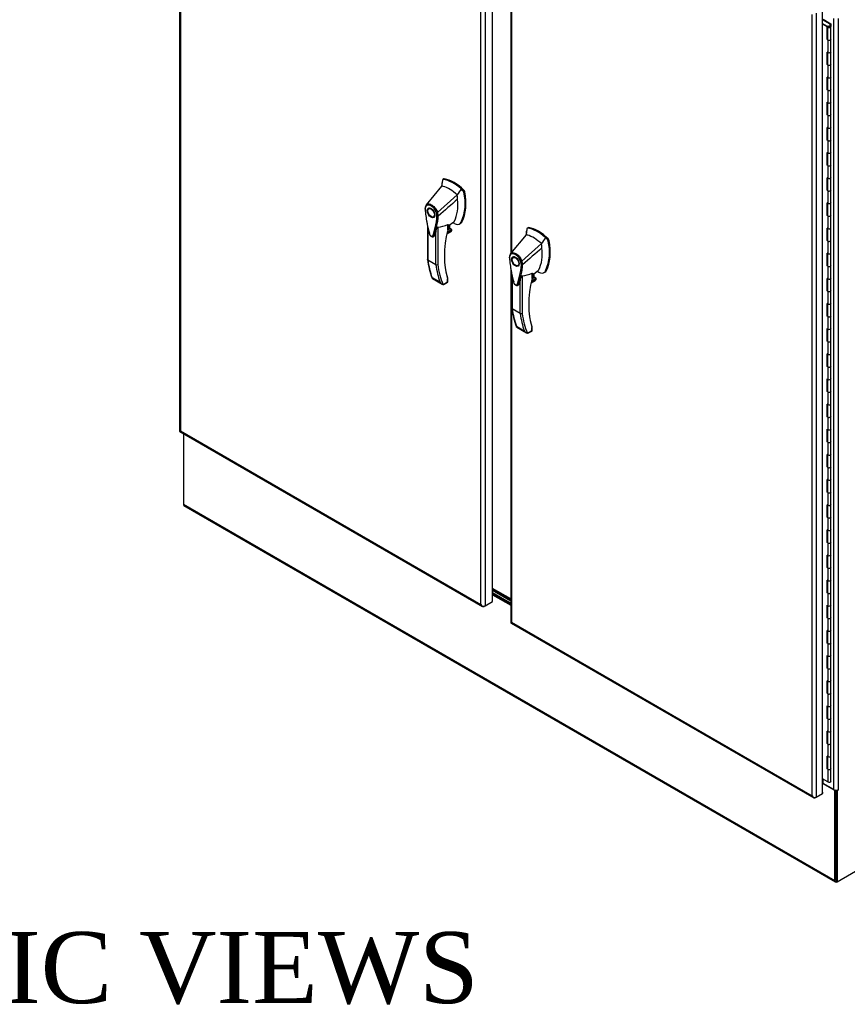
# Model space of a CAD drawing. Header units: inches. Extents: x 1 to 359, y -2 to 239.
# Tile 63 of 65: x 306 to 341, y 167 to 209. Entities that reach past the tile are written whole.
import ezdxf
from ezdxf.enums import TextEntityAlignment as Align

# ---------------------------------------------------------------- set-up
doc = ezdxf.new("R2010")
doc.units = ezdxf.units.IN
doc.header["$MEASUREMENT"] = 0
for name, color, linetype in [('COM54746-60', 7, 'Continuous'), ('COM70098', 7, 'Continuous'), ('COM70739-9', 7, 'Continuous'), ('COM71195-7', 7, 'Continuous'), ('COM71196-7', 7, 'Continuous'), ('COM71299-9', 7, 'Continuous'), ('COM71300-10', 7, 'Continuous'), ('COM71301-10', 7, 'Continuous'), ('Default', 7, 'Continuous'), ('GSK87756', 7, 'Continuous'), ('HAN13068', 7, 'Continuous')]:
    doc.layers.add(name, color=color, linetype=linetype)
doc.styles.add('SEACAD_Times_New_Roman', font='times.ttf')

# ---------------------------------------------------------------- blocks, each defined once
blk = doc.blocks.new('SE6')
at = {"layer": 'COM54746-60', "color": 7, "linetype": 'Continuous'}
for p, q in [((340.432, 208.566), (340.119, 208.747)), ((340.142, 208.767), (340.472, 208.576)), ((340.119, 208.593), (340.314, 208.48)), ((340.312, 208.448), (340.119, 208.56)), ((340.312, 207.918), (340.312, 208.448)), ((340.314, 208.48), (340.314, 207.949)), ((340.32, 208.462), (340.32, 207.931)), ((340.343, 208.493), (340.371, 208.476)), ((340.364, 208.462), (340.364, 208.453)), ((340.371, 208.476), (340.371, 208.473)), ((340.429, 208.453), (340.429, 208.462)), ((340.432, 208.463), (340.432, 208.566)), ((340.432, 208.463), (340.432, 208.46)), ((340.472, 208.576), (340.472, 208.464)), ((340.472, 207.931), (340.472, 208.462)), ((340.312, 207.918), (340.343, 207.9)), ((340.32, 207.946), (340.314, 207.949)), ((340.343, 207.9), (340.343, 207.369)), ((340.472, 207.4), (340.472, 207.931)), ((340.343, 207.369), (340.312, 207.386)), ((340.312, 206.856), (340.312, 207.386)), ((340.314, 207.385), (340.314, 206.888)), ((340.32, 207.381), (340.32, 206.869)), ((340.472, 206.869), (340.472, 207.4)), ((340.343, 206.838), (340.312, 206.856)), ((340.314, 206.888), (340.32, 206.884)), ((340.343, 206.838), (340.343, 206.307)), ((340.472, 206.338), (340.472, 206.869)), ((340.343, 206.307), (340.312, 206.325)), ((340.312, 205.795), (340.312, 206.325)), ((340.314, 206.323), (340.314, 205.826)), ((340.32, 206.32), (340.32, 205.808)), ((340.472, 205.808), (340.472, 206.339)), ((340.343, 205.777), (340.312, 205.795)), ((340.314, 205.826), (340.32, 205.823)), ((340.343, 205.777), (340.343, 205.246)), ((340.472, 205.277), (340.472, 205.808)), ((340.343, 205.246), (340.312, 205.264)), ((340.312, 204.733), (340.312, 205.264)), ((340.314, 205.262), (340.314, 204.765)), ((340.32, 205.259), (340.32, 204.747)), ((340.472, 204.747), (340.472, 205.277)), ((340.343, 204.715), (340.312, 204.733)), ((340.314, 204.765), (340.32, 204.761)), ((340.343, 204.715), (340.343, 204.184)), ((340.472, 204.215), (340.472, 204.747)), ((340.343, 204.184), (340.312, 204.202)), ((340.312, 203.672), (340.312, 204.202)), ((340.314, 204.2), (340.314, 203.703)), ((340.32, 204.197), (340.32, 203.685)), ((340.472, 203.685), (340.472, 204.216)), ((340.343, 203.654), (340.312, 203.672)), ((340.314, 203.703), (340.32, 203.7)), ((340.343, 203.654), (340.343, 203.123)), ((340.472, 203.154), (340.472, 203.685)), ((340.343, 203.123), (340.312, 203.141)), ((340.312, 202.61), (340.312, 203.141)), ((340.314, 203.139), (340.314, 202.642)), ((340.32, 203.136), (340.32, 202.624)), ((340.472, 202.624), (340.472, 203.154)), ((340.343, 202.593), (340.312, 202.61)), ((340.314, 202.642), (340.32, 202.638)), ((340.343, 202.593), (340.343, 202.061)), ((340.472, 202.092), (340.472, 202.624)), ((340.343, 202.061), (340.312, 202.079)), ((340.312, 201.549), (340.312, 202.079)), ((340.314, 202.078), (340.314, 201.58)), ((340.32, 202.074), (340.32, 201.562)), ((340.472, 201.562), (340.472, 202.093)), ((340.343, 201.531), (340.312, 201.549)), ((340.314, 201.58), (340.32, 201.577)), ((340.472, 201.031), (340.472, 201.562)), ((340.343, 201.531), (340.343, 201)), ((340.343, 201), (340.312, 201.018)), ((340.312, 200.488), (340.312, 201.018)), ((340.314, 201.016), (340.314, 200.519)), ((340.32, 201.013), (340.32, 200.501)), ((340.472, 200.501), (340.472, 201.031)), ((340.343, 200.47), (340.312, 200.488)), ((340.314, 200.519), (340.32, 200.515)), ((340.343, 200.47), (340.343, 199.938)), ((340.472, 199.969), (340.472, 200.501)), ((340.343, 199.938), (340.312, 199.956)), ((340.312, 199.426), (340.312, 199.956)), ((340.314, 199.955), (340.314, 199.457)), ((340.32, 199.951), (340.32, 199.439)), ((340.472, 199.439), (340.472, 199.97)), ((340.343, 199.408), (340.312, 199.426)), ((340.314, 199.457), (340.32, 199.454)), ((340.343, 199.408), (340.343, 198.877)), ((340.472, 198.908), (340.472, 199.439)), ((340.343, 198.877), (340.312, 198.895)), ((340.312, 198.365), (340.312, 198.895)), ((340.314, 198.893), (340.314, 198.396)), ((340.32, 198.89), (340.32, 198.378)), ((340.472, 198.378), (340.472, 198.909)), ((340.343, 198.347), (340.312, 198.365)), ((340.314, 198.396), (340.32, 198.393)), ((340.343, 198.347), (340.343, 197.816)), ((340.472, 197.847), (340.472, 198.378)), ((340.343, 197.816), (340.312, 197.833)), ((340.312, 197.303), (340.312, 197.833)), ((340.314, 197.832), (340.314, 197.335)), ((340.32, 197.828), (340.32, 197.316)), ((340.472, 197.316), (340.472, 197.847)), ((340.343, 197.285), (340.312, 197.303)), ((340.314, 197.335), (340.32, 197.331)), ((340.343, 197.285), (340.343, 196.754)), ((340.472, 196.785), (340.472, 197.316)), ((340.343, 196.754), (340.312, 196.772)), ((340.312, 196.242), (340.312, 196.772)), ((340.314, 196.77), (340.314, 196.273)), ((340.32, 196.767), (340.32, 196.255)), ((340.472, 196.255), (340.472, 196.786)), ((340.343, 196.224), (340.312, 196.242)), ((340.314, 196.273), (340.32, 196.27)), ((340.343, 196.224), (340.343, 195.693)), ((340.472, 195.724), (340.472, 196.255)), ((340.472, 195.193), (340.472, 195.724)), ((340.343, 195.693), (340.312, 195.711)), ((340.312, 195.18), (340.312, 195.711)), ((340.314, 195.709), (340.314, 195.212)), ((340.32, 195.705), (340.32, 195.193)), ((340.343, 195.162), (340.312, 195.18)), ((340.314, 195.212), (340.32, 195.208)), ((340.343, 195.162), (340.343, 194.631)), ((340.472, 194.662), (340.472, 195.193)), ((340.343, 194.631), (340.312, 194.649)), ((340.312, 194.119), (340.312, 194.649)), ((340.314, 194.647), (340.314, 194.15)), ((340.32, 194.644), (340.32, 194.132)), ((340.472, 194.132), (340.472, 194.663)), ((340.343, 194.101), (340.312, 194.119)), ((340.314, 194.15), (340.32, 194.147)), ((340.343, 194.101), (340.343, 193.57)), ((340.472, 193.601), (340.472, 194.132)), ((340.343, 193.57), (340.312, 193.588)), ((340.312, 193.057), (340.312, 193.588)), ((340.314, 193.586), (340.314, 193.089)), ((340.32, 193.583), (340.32, 193.071)), ((340.472, 193.071), (340.472, 193.601)), ((340.343, 193.04), (340.312, 193.057)), ((340.314, 193.089), (340.32, 193.085)), ((340.343, 193.04), (340.343, 192.508)), ((340.472, 192.539), (340.472, 193.071)), ((340.343, 192.508), (340.312, 192.526)), ((340.312, 191.996), (340.312, 192.526)), ((340.314, 192.525), (340.314, 192.027)), ((340.32, 192.521), (340.32, 192.009)), ((340.472, 192.009), (340.472, 192.54)), ((340.343, 191.978), (340.312, 191.996)), ((340.314, 192.027), (340.32, 192.024)), ((340.472, 191.478), (340.472, 192.009)), ((340.343, 191.978), (340.343, 191.447)), ((340.343, 191.447), (340.312, 191.465)), ((340.312, 190.935), (340.312, 191.465)), ((340.314, 191.463), (340.314, 190.966)), ((340.32, 191.46), (340.32, 190.948)), ((340.472, 190.948), (340.472, 191.478)), ((340.343, 190.917), (340.312, 190.935)), ((340.314, 190.966), (340.32, 190.962)), ((340.343, 190.917), (340.343, 190.385)), ((340.472, 190.416), (340.472, 190.948)), ((340.343, 190.385), (340.312, 190.403)), ((340.312, 189.873), (340.312, 190.403)), ((340.314, 190.402), (340.314, 189.904)), ((340.32, 190.398), (340.32, 189.886)), ((340.472, 189.886), (340.472, 190.417)), ((340.343, 189.855), (340.312, 189.873)), ((340.314, 189.904), (340.32, 189.901)), ((340.343, 189.855), (340.343, 189.324)), ((340.472, 189.355), (340.472, 189.886)), ((340.343, 189.324), (340.312, 189.342)), ((340.312, 188.812), (340.312, 189.342)), ((340.314, 189.34), (340.314, 188.843)), ((340.32, 189.337), (340.32, 188.825)), ((340.472, 188.825), (340.472, 189.356)), ((340.343, 188.794), (340.312, 188.812)), ((340.314, 188.843), (340.32, 188.84)), ((340.343, 188.794), (340.343, 188.263)), ((340.472, 188.294), (340.472, 188.825)), ((340.343, 188.263), (340.312, 188.28)), ((340.312, 187.75), (340.312, 188.28)), ((340.314, 188.279), (340.314, 187.781)), ((340.32, 188.275), (340.32, 187.763)), ((340.472, 187.763), (340.472, 188.294)), ((340.343, 187.732), (340.312, 187.75)), ((340.314, 187.781), (340.32, 187.778)), ((340.343, 187.732), (340.343, 187.201)), ((340.472, 187.232), (340.472, 187.763)), ((340.343, 187.201), (340.312, 187.219)), ((340.312, 186.689), (340.312, 187.219)), ((340.314, 187.217), (340.314, 186.72)), ((340.32, 187.214), (340.32, 186.702)), ((340.472, 186.702), (340.472, 187.233)), ((340.343, 186.671), (340.312, 186.689)), ((340.314, 186.72), (340.32, 186.717)), ((340.343, 186.671), (340.343, 186.14)), ((340.472, 186.171), (340.472, 186.702)), ((340.472, 185.64), (340.472, 186.171)), ((340.343, 186.14), (340.312, 186.157)), ((340.312, 185.627), (340.312, 186.157)), ((340.314, 186.156), (340.314, 185.659)), ((340.32, 186.152), (340.32, 185.64)), ((340.343, 185.609), (340.312, 185.627)), ((340.314, 185.659), (340.32, 185.655)), ((340.343, 185.609), (340.343, 185.078)), ((340.472, 185.109), (340.472, 185.64)), ((340.343, 185.078), (340.312, 185.096)), ((340.312, 184.566), (340.312, 185.096)), ((340.314, 185.094), (340.314, 184.597)), ((340.32, 185.091), (340.32, 184.579)), ((340.472, 184.579), (340.472, 185.11)), ((340.343, 184.548), (340.312, 184.566)), ((340.314, 184.597), (340.32, 184.594)), ((340.343, 184.548), (340.343, 184.017)), ((340.472, 184.048), (340.472, 184.579)), ((340.343, 184.017), (340.312, 184.035)), ((340.312, 183.504), (340.312, 184.035)), ((340.314, 184.033), (340.314, 183.536)), ((340.32, 184.03), (340.32, 183.518)), ((340.472, 183.518), (340.472, 184.048)), ((340.343, 183.487), (340.312, 183.504)), ((340.314, 183.536), (340.32, 183.532)), ((340.343, 183.487), (340.343, 182.955)), ((340.472, 182.986), (340.472, 183.518)), ((340.343, 182.955), (340.312, 182.973)), ((340.312, 182.443), (340.312, 182.973)), ((340.314, 182.972), (340.314, 182.474)), ((340.32, 182.968), (340.32, 182.456)), ((340.472, 182.456), (340.472, 182.987)), ((340.343, 182.425), (340.312, 182.443)), ((340.314, 182.474), (340.32, 182.471)), ((340.343, 182.425), (340.343, 181.894)), ((340.472, 181.925), (340.472, 182.456)), ((340.343, 181.894), (340.312, 181.912)), ((340.312, 181.382), (340.312, 181.912)), ((340.314, 181.91), (340.314, 181.413)), ((340.32, 181.907), (340.32, 181.395)), ((340.472, 181.395), (340.472, 181.925)), ((340.343, 181.364), (340.312, 181.382)), ((340.314, 181.413), (340.32, 181.409)), ((340.343, 181.364), (340.343, 180.832)), ((340.472, 180.863), (340.472, 181.395)), ((340.343, 180.832), (340.312, 180.85)), ((340.312, 180.32), (340.312, 180.85)), ((340.314, 180.849), (340.314, 180.351)), ((340.32, 180.845), (340.32, 180.333)), ((340.472, 180.333), (340.472, 180.864)), ((340.314, 180.351), (340.32, 180.348)), ((340.343, 180.302), (340.312, 180.32)), ((340.343, 180.302), (340.343, 179.771)), ((340.472, 179.802), (340.472, 180.333)), ((340.343, 179.771), (340.312, 179.789)), ((340.312, 179.259), (340.312, 179.789)), ((340.314, 179.787), (340.314, 179.29)), ((340.32, 179.784), (340.32, 179.272)), ((340.472, 179.272), (340.472, 179.803)), ((340.343, 179.241), (340.312, 179.259)), ((340.314, 179.29), (340.32, 179.287)), ((340.343, 179.241), (340.343, 178.71)), ((340.472, 178.741), (340.472, 179.272)), ((340.343, 178.71), (340.312, 178.727)), ((340.312, 178.197), (340.312, 178.727)), ((340.314, 178.726), (340.314, 178.228)), ((340.32, 178.722), (340.32, 178.21)), ((340.472, 178.21), (340.472, 178.741)), ((340.343, 178.179), (340.312, 178.197)), ((340.314, 178.228), (340.32, 178.225)), ((340.343, 178.179), (340.343, 177.648)), ((340.472, 177.679), (340.472, 178.21)), ((340.312, 177.136), (340.312, 177.666)), ((340.343, 177.648), (340.312, 177.666)), ((340.314, 177.664), (340.314, 177.167)), ((340.32, 177.661), (340.32, 177.149)), ((340.472, 177.149), (340.472, 177.68)), ((340.343, 177.118), (340.312, 177.136)), ((340.314, 177.167), (340.32, 177.164)), ((340.343, 177.118), (340.343, 176.587)), ((340.472, 176.618), (340.472, 177.149)), ((340.343, 176.587), (340.119, 176.716))]:
    blk.add_line(p, q, dxfattribs=at)
for centre, major_axis, start_param, end_param in [((340.396, 208.462), (0.0878, 0), 2.775808, 3.404676), ((340.396, 208.462), (-0.0761, 0), -0.785398, 3.18711), ((340.396, 208.462), (-0.0357, 0), -0.785398, 3.207987), ((340.396, 207.931), (0.0878, 0), -3.507377, -3.404676), ((340.396, 207.931), (-0.0761, 0), 0, 3.141593), ((340.396, 207.931), (-0.076, 0), 0.785398, 3.141593), ((340.396, 207.4), (-0.0761, 0), 0, 3.141593), ((340.396, 207.4), (-0.076, 0), 0.785398, 3.141593), ((340.257, 207.075), (-0.0494, 0.0856), 4.366763, 4.535551), ((340.257, 207.075), (-0.0494, 0.0856), 3.31843, 3.487219), ((340.286, 207.091), (0.0494, -0.0856), -0.360117, -0.292582), ((340.396, 206.869), (0.0877, 0), -3.507377, -3.404676), ((340.396, 206.869), (-0.076, 0), 0, 3.141593), ((340.396, 206.869), (-0.0761, 0), 0.785398, 3.141593), ((340.396, 206.339), (-0.076, 0), 0, 3.141593), ((340.396, 206.338), (-0.0761, 0), 0.785398, 3.141593), ((340.396, 205.808), (0.0877, 0), -3.507377, -3.404676), ((340.396, 205.808), (-0.076, 0), 0, 3.141593), ((340.396, 205.808), (-0.0761, 0), 0.785398, 3.141593), ((340.396, 205.277), (-0.076, 0), 0, 3.141593), ((340.396, 205.277), (-0.0761, 0), 0.785398, 3.141593), ((340.396, 204.747), (0.0877, 0), -3.507377, -3.404676), ((340.396, 204.747), (-0.0761, 0), 0, 3.141593), ((340.396, 204.747), (-0.0761, 0), 0.785398, 3.141593), ((340.396, 204.216), (-0.0761, 0), 0, 3.141593), ((340.396, 204.215), (-0.0761, 0), 0.785398, 3.141593), ((340.396, 203.685), (0.0878, 0), -3.507377, -3.404676), ((340.257, 203.891), (-0.0494, 0.0856), 4.366763, 4.535551), ((340.257, 203.891), (-0.0494, 0.0856), 3.31843, 3.487219), ((340.286, 203.907), (0.0494, -0.0856), -0.360117, -0.292582), ((340.396, 203.685), (-0.0761, 0), 0, 3.141593), ((340.396, 203.685), (-0.076, 0), 0.785398, 3.141593), ((340.396, 203.154), (-0.076, 0), 0, 3.141593), ((340.396, 203.154), (-0.0761, 0), 0.785398, 3.141593), ((340.396, 202.624), (0.0877, 0), -3.507377, -3.404676), ((340.396, 202.624), (-0.076, 0), 0, 3.141593), ((340.396, 202.624), (-0.0761, 0), 0.785398, 3.141593), ((340.396, 202.093), (-0.076, 0), 0, 3.141593), ((340.396, 202.092), (-0.0761, 0), 0.785398, 3.141593), ((340.396, 201.562), (0.0878, 0), -3.507377, -3.404676), ((340.396, 201.562), (-0.076, 0), 0, 3.141593), ((340.396, 201.562), (-0.0761, 0), 0.785398, 3.141593), ((340.257, 200.706), (-0.0494, 0.0856), 4.366763, 4.535551), ((340.396, 201.031), (-0.0761, 0), 0, 3.141593), ((340.396, 201.031), (-0.0761, 0), 0.785398, 3.141593), ((340.396, 200.501), (0.0878, 0), -3.507377, -3.404676), ((340.257, 200.706), (-0.0494, 0.0856), 3.31843, 3.487219), ((340.286, 200.723), (0.0494, -0.0856), -0.360117, -0.292582), ((340.396, 200.501), (-0.0761, 0), 0, 3.141593), ((340.396, 200.501), (-0.0761, 0), 0.785398, 3.141593), ((340.396, 199.97), (-0.076, 0), 0, 3.141593), ((340.396, 199.969), (-0.076, 0), 0.785398, 3.141593), ((340.396, 199.439), (0.0878, 0), -3.507377, -3.404676), ((340.396, 199.439), (-0.076, 0), 0, 3.141593), ((340.396, 199.439), (-0.076, 0), 0.785398, 3.141593), ((340.396, 198.909), (-0.076, 0), 0, 3.141593), ((340.396, 198.908), (-0.076, 0), 0.785398, 3.141593), ((340.396, 198.378), (0.0877, 0), -3.507377, -3.404676), ((340.396, 198.378), (-0.076, 0), 0, 3.141593), ((340.396, 198.378), (-0.0761, 0), 0.785398, 3.141593), ((340.396, 197.847), (-0.0761, 0), 0, 3.141593), ((340.396, 197.847), (-0.0761, 0), 0.785398, 3.141593), ((340.257, 197.522), (-0.0494, 0.0856), 4.366763, 4.535551), ((340.257, 197.522), (-0.0494, 0.0856), 3.31843, 3.487219), ((340.286, 197.538), (0.0494, -0.0856), -0.360117, -0.292582), ((340.396, 197.316), (0.0877, 0), -3.507377, -3.404676), ((340.396, 197.316), (-0.0761, 0), 0, 3.141593), ((340.396, 197.316), (-0.0761, 0), 0.785398, 3.141593), ((340.396, 196.786), (-0.0761, 0), 0, 3.141593), ((340.396, 196.785), (-0.0761, 0), 0.785398, 3.141593), ((340.396, 196.255), (0.0878, 0), -3.507377, -3.404676), ((340.396, 196.255), (-0.076, 0), 0, 3.141593), ((340.396, 196.255), (-0.0761, 0), 0.785398, 3.141593), ((340.396, 195.724), (-0.076, 0), 0.783092, 3.141593), ((340.396, 195.724), (-0.0761, 0), 0.785398, 3.141593), ((340.396, 195.193), (0.0877, 0), -3.507377, -3.404676), ((340.396, 195.193), (-0.076, 0), 0, 3.141593), ((340.396, 195.193), (-0.076, 0), 0.785398, 3.141593), ((340.396, 194.663), (-0.076, 0), 0, 3.141593), ((340.396, 194.662), (-0.076, 0), 0.785398, 3.141593), ((340.396, 194.132), (0.0877, 0), -3.507377, -3.404676), ((340.257, 194.338), (-0.0494, 0.0856), 4.366763, 4.535551), ((340.257, 194.338), (-0.0494, 0.0856), 3.31843, 3.487219), ((340.286, 194.354), (0.0494, -0.0856), -0.360117, -0.292582), ((340.396, 194.132), (-0.0761, 0), 0, 3.141593), ((340.396, 194.132), (-0.0761, 0), 0.785398, 3.141593), ((340.396, 193.601), (-0.0761, 0), 0.783092, 3.141593), ((340.396, 193.601), (-0.0761, 0), 0.785398, 3.141593), ((340.396, 193.071), (0.0878, 0), -3.507377, -3.404676), ((340.396, 193.071), (-0.0761, 0), 0, 3.141593), ((340.396, 193.071), (-0.0761, 0), 0.785398, 3.141593), ((340.396, 192.54), (-0.076, 0), 0.783092, 3.141593), ((340.396, 192.539), (-0.076, 0), 0.785398, 3.141593), ((340.396, 192.009), (0.0877, 0), -3.507377, -3.404676), ((340.396, 192.009), (-0.076, 0), 0, 3.141593), ((340.396, 192.009), (-0.0761, 0), 0.785398, 3.141593), ((340.257, 191.153), (-0.0494, 0.0856), 4.366763, 4.535551), ((340.396, 191.478), (-0.076, 0), 0.783092, 3.141593), ((340.396, 191.478), (-0.0761, 0), 0.785398, 3.141593), ((340.396, 190.948), (0.0877, 0), -3.507377, -3.404676), ((340.257, 191.153), (-0.0494, 0.0856), 3.31843, 3.487219), ((340.286, 191.17), (0.0494, -0.0856), -0.360117, -0.292582), ((340.396, 190.948), (-0.0761, 0), 0, 3.141593), ((340.396, 190.948), (-0.076, 0), 0.785398, 3.141593), ((340.396, 190.417), (-0.0761, 0), 0.783092, 3.141593), ((340.396, 190.416), (-0.076, 0), 0.785398, 3.141593), ((340.396, 189.886), (0.0877, 0), -3.507377, -3.404676), ((340.396, 189.886), (-0.0761, 0), 0, 3.141593), ((340.396, 189.886), (-0.0761, 0), 0.785398, 3.141593), ((340.396, 189.356), (-0.076, 0), 0.783092, 3.141593), ((340.396, 189.355), (-0.0761, 0), 0.785398, 3.141593), ((340.396, 188.825), (0.0877, 0), -3.507377, -3.404676), ((340.396, 188.825), (-0.076, 0), 0, 3.141593), ((340.396, 188.825), (-0.0761, 0), 0.785398, 3.141593), ((340.396, 188.294), (-0.076, 0), 0, 3.141593), ((340.396, 188.294), (-0.0761, 0), 0.785398, 3.141593), ((340.257, 187.969), (-0.0494, 0.0856), 4.366763, 4.535551), ((340.257, 187.969), (-0.0494, 0.0856), 3.31843, 3.487219), ((340.286, 187.985), (0.0494, -0.0856), -0.360117, -0.292582), ((340.396, 187.763), (0.0878, 0), -3.507377, -3.404676), ((340.396, 187.763), (-0.076, 0), 0, 3.141593), ((340.396, 187.763), (-0.0761, 0), 0.785398, 3.141593), ((340.396, 187.233), (-0.0761, 0), 0.783092, 3.141593), ((340.396, 187.232), (-0.0761, 0), 0.785398, 3.141593), ((340.396, 186.702), (0.0878, 0), -3.507377, -3.404676), ((340.396, 186.702), (-0.0761, 0), 0, 3.141593), ((340.396, 186.702), (-0.076, 0), 0.785398, 3.141593), ((340.396, 186.171), (-0.0761, 0), 0.783092, 3.141593), ((340.396, 186.171), (-0.076, 0), 0.785398, 3.141593), ((340.396, 185.64), (0.0878, 0), -3.507377, -3.404676), ((340.396, 185.64), (-0.0761, 0), 0, 3.141593), ((340.396, 185.64), (-0.0761, 0), 0.785398, 3.141593), ((340.396, 185.11), (-0.076, 0), 0, 3.141593), ((340.396, 185.109), (-0.0761, 0), 0.785398, 3.141593), ((340.396, 184.579), (0.0877, 0), -3.507377, -3.404676), ((340.257, 184.785), (-0.0494, 0.0856), 4.366763, 4.535551), ((340.257, 184.785), (-0.0494, 0.0856), 3.31843, 3.487219), ((340.286, 184.801), (0.0494, -0.0856), -0.360117, -0.292582), ((340.396, 184.579), (-0.076, 0), 0, 3.141593), ((340.396, 184.579), (-0.076, 0), 0.785398, 3.141593), ((340.396, 184.048), (-0.0761, 0), 0.783092, 3.141593), ((340.396, 184.048), (-0.0761, 0), 0.785398, 3.141593), ((340.396, 183.518), (0.0878, 0), -3.507377, -3.404676), ((340.396, 183.518), (-0.0761, 0), 0, 3.141593), ((340.396, 183.518), (-0.0761, 0), 0.785398, 3.141593), ((340.396, 182.987), (-0.0761, 0), 0, 3.141593), ((340.396, 182.986), (-0.0761, 0), 0.785398, 3.141593), ((340.396, 182.456), (0.0877, 0), -3.507377, -3.404676), ((340.396, 182.456), (-0.0761, 0), 0, 3.141593), ((340.396, 182.456), (-0.076, 0), 0.785398, 3.141593), ((340.257, 181.6), (-0.0494, 0.0856), 4.366763, 4.535551), ((340.396, 181.925), (-0.0761, 0), 0.783092, 3.141593), ((340.396, 181.925), (-0.076, 0), 0.785398, 3.141593), ((340.396, 181.395), (0.0878, 0), -3.507377, -3.404676), ((340.257, 181.6), (-0.0494, 0.0856), 3.31843, 3.487219), ((340.286, 181.617), (0.0494, -0.0856), -0.360117, -0.292579), ((340.396, 181.395), (-0.076, 0), 0, 3.141593), ((340.396, 181.395), (-0.076, 0), 0.785398, 3.141593), ((340.396, 180.864), (-0.076, 0), 0, 3.141593), ((340.396, 180.863), (-0.0761, 0), 0.785398, 3.141593), ((340.396, 180.333), (0.0878, 0), -3.507377, -3.404676), ((340.396, 180.333), (-0.0761, 0), 0, 3.141593), ((340.396, 180.333), (-0.0761, 0), 0.785398, 3.141593), ((340.396, 179.803), (-0.0761, 0), 0.783092, 3.141593), ((340.396, 179.802), (-0.0761, 0), 0.785398, 3.141593), ((340.396, 179.272), (0.0877, 0), -3.507377, -3.404676), ((340.396, 179.272), (-0.0761, 0), 0, 3.141593), ((340.396, 179.272), (-0.076, 0), 0.785398, 3.141593), ((340.396, 178.741), (-0.076, 0), 0.783092, 3.141593), ((340.396, 178.741), (-0.0761, 0), 0.785398, 3.141593), ((340.257, 178.416), (-0.0494, 0.0856), 4.366763, 4.535551), ((340.257, 178.416), (-0.0494, 0.0856), 3.31843, 3.487219), ((340.286, 178.432), (0.0494, -0.0856), -0.360117, -0.292583), ((340.396, 178.21), (0.0878, 0), -3.507377, -3.404676), ((340.396, 178.21), (-0.076, 0), 0, 3.141593), ((340.396, 178.21), (-0.076, 0), 0.785398, 3.141593), ((340.396, 177.68), (-0.076, 0), 0.783092, 3.141593), ((340.396, 177.679), (-0.076, 0), 0.785398, 3.141593), ((340.396, 177.149), (0.0878, 0), -3.507377, -3.404676), ((340.396, 177.149), (-0.0761, 0), 0, 3.141593), ((340.396, 177.149), (-0.076, 0), 0.785398, 3.141593), ((340.396, 176.618), (-0.0761, 0), 0.785398, 3.141593), ((340.396, 176.593), (0.0325, 0), 4.60184, 4.822938)]:
    blk.add_ellipse(centre, major_axis=major_axis, ratio=0.57735, start_param=start_param, end_param=end_param, dxfattribs=at)
blk.add_ellipse((340.396, 208.462), major_axis=(0.0325, 0), ratio=0.57735, dxfattribs=at)
at = {"layer": 'COM70098', "color": 7, "linetype": 'Continuous'}
for p, q in [((326.947, 184.261), (326.178, 184.705)), ((326.947, 184.21), (326.178, 184.654)), ((326.178, 184.572), (326.947, 184.128)), ((326.178, 184.521), (326.947, 184.078))]:
    blk.add_line(p, q, dxfattribs=at)
at = {"layer": 'COM70739-9', "color": 7, "linetype": 'Continuous'}
blk.add_line((326.947, 184.303), (326.178, 184.747), dxfattribs=at)
at = {"layer": 'COM71195-7', "color": 7, "linetype": 'Continuous'}
for p, q in [((312.958, 224.482), (312.958, 191.396)), ((312.994, 224.382), (312.994, 191.396)), ((325.689, 184.067), (325.689, 217.052)), ((325.863, 217.103), (325.863, 184.017)), ((326.178, 184.198), (326.178, 217.285)), ((312.976, 191.365), (325.758, 183.985)), ((312.994, 191.396), (325.689, 184.067)), ((325.863, 184.017), (326.178, 184.198)), ((325.744, 183.998), (325.744, 183.998)), ((325.863, 184.017), (325.819, 183.991))]:
    blk.add_line(p, q, dxfattribs=at)
for centre, major_axis, ratio, start_param, end_param in [((313.081, 191.396), (0.124, 0), 0.57735, 3.141593, 3.403392), ((313.081, 191.447), (-0.123, -0.071), 0.000359, 0.261592, 0.785191), ((313.081, 191.447), (-0.123, -0.071), 0.000359, -0.785191, -0.261592), ((313.038, 191.472), (0.062, 0.107), 0.57735, 2.879793, 3.141593), ((325.776, 184.117), (0.087, -0.151), 0.57759, 4.712596, 5.236195), ((325.776, 184.117), (0.087, -0.151), 0.57759, 4.712182, 5.23578), ((325.776, 184.067), (0.123, 0), 0.57735, 4.45059, 5.497787), ((325.819, 184.092), (0.062, 0.107), 0.57735, 2.879793, 3.926991)]:
    blk.add_ellipse(centre, major_axis=major_axis, ratio=ratio, start_param=start_param, end_param=end_param, dxfattribs=at)
at = {"layer": 'COM71196-7', "color": 7, "linetype": 'Continuous'}
for p, q in [((326.947, 216.406), (326.947, 198.89)), ((326.983, 216.305), (326.983, 198.934)), ((339.852, 209.026), (339.852, 175.94)), ((340.119, 176.094), (340.119, 209.18)), ((339.677, 175.99), (339.677, 208.976)), ((326.947, 198.247), (326.947, 183.32)), ((326.983, 198.065), (326.983, 183.32)), ((326.965, 183.288), (339.747, 175.909)), ((326.983, 183.32), (339.677, 175.99)), ((339.733, 175.921), (339.733, 175.922)), ((339.852, 175.94), (339.808, 175.915)), ((339.852, 175.94), (340.119, 176.094)), ((340.119, 176.15), (340.123, 176.147)), ((340.123, 176.147), (340.119, 176.144)), ((340.123, 176.097), (340.119, 176.094)), ((340.123, 176.097), (340.123, 176.147))]:
    blk.add_line(p, q, dxfattribs=at)
for centre, major_axis, ratio, start_param, end_param in [((327.07, 183.32), (0.123, 0), 0.57735, 3.141593, 3.403392), ((327.07, 183.37), (-0.123, -0.071), 0.000359, -0.785191, -0.261592), ((327.07, 183.37), (-0.123, -0.071), 0.000359, 0.261592, 0.785191), ((327.026, 183.395), (0.062, 0.107), 0.57735, 2.879793, 3.141593), ((339.765, 176.041), (0.087, -0.151), 0.57759, 4.712596, 5.236195), ((339.765, 176.041), (0.087, -0.151), 0.57759, 4.712182, 5.23578), ((339.765, 175.99), (0.124, 0), 0.57735, 4.45059, 5.497787), ((339.808, 176.016), (0.062, 0.107), 0.57735, 2.879793, 3.926991)]:
    blk.add_ellipse(centre, major_axis=major_axis, ratio=ratio, start_param=start_param, end_param=end_param, dxfattribs=at)
at = {"layer": 'COM71299-9', "color": 7, "linetype": 'Continuous'}
for p, q in [((313.123, 191.28), (313.123, 188.304)), ((313.123, 188.304), (340.64, 172.417)), ((313.148, 188.248), (340.666, 172.36)), ((326.947, 184.045), (326.178, 184.488)), ((326.178, 184.479), (326.947, 184.035)), ((340.64, 176.214), (340.119, 176.515)), ((340.675, 176.235), (340.64, 176.214)), ((340.64, 172.417), (340.64, 176.214)), ((340.684, 172.442), (340.684, 176.235))]:
    blk.add_line(p, q, dxfattribs=at)
for centre, end_param in [((313.21, 188.355), 3.141593), ((340.727, 172.467), 3.926991)]:
    blk.add_ellipse(centre, major_axis=(0.062, 0.107), ratio=0.57735, start_param=2.356194, end_param=end_param, dxfattribs=at)
at = {"layer": 'COM71300-10', "color": 7, "linetype": 'Continuous'}
for p in [(313.123, 188.304), (313.123, 188.303)]:
    blk.add_line(p, (313.123, 188.303), dxfattribs=at)
at = {"layer": 'COM71301-10', "color": 7, "linetype": 'Continuous'}
for p, q in [((340.596, 176.255), (340.596, 208.794)), ((340.771, 208.794), (340.771, 176.255)), ((340.727, 172.367), (357.17, 181.86)), ((340.139, 176.519), (340.139, 176.705)), ((340.596, 176.255), (340.139, 176.519)), ((340.684, 176.235), (340.684, 172.392)), ((340.692, 176.235), (340.727, 176.214)), ((340.771, 176.24), (340.727, 176.214)), ((340.727, 176.214), (340.727, 172.367)), ((340.756, 176.248), (340.771, 176.24)), ((340.771, 176.255), (340.771, 176.24)), ((340.684, 172.392), (340.727, 172.367))]:
    blk.add_line(p, q, dxfattribs=at)
for centre, major_axis, end_param in [((340.095, 176.494), (-0.0618, 0), 4.32302), ((340.684, 176.306), (0.124, 0), 5.497787)]:
    blk.add_ellipse(centre, major_axis=major_axis, ratio=0.57735, start_param=3.926991, end_param=end_param, dxfattribs=at)
at = {"layer": 'GSK87756', "color": 7, "linetype": 'Continuous'}
for p, q in [((326.947, 184.219), (326.178, 184.663)), ((326.947, 184.119), (326.178, 184.563))]:
    blk.add_line(p, q, dxfattribs=at)
at = {"layer": 'HAN13068', "color": 7, "linetype": 'Continuous'}
for p, q in [((324.062, 201.957), (324.03, 201.731)), ((324.069, 201.984), (324.062, 201.957)), ((324.121, 202.027), (324.083, 202.005)), ((324.105, 202.009), (324.142, 202.031)), ((324.03, 201.731), (323.376, 200.936)), ((324.931, 201.532), (324.848, 201.612)), ((324.931, 201.532), (324.968, 201.554)), ((324.68, 201.356), (323.853, 200.617)), ((324.967, 201.466), (325.003, 201.487)), ((323.376, 200.936), (323.358, 200.914)), ((323.542, 200.802), (323.485, 200.769)), ((323.68, 200.431), (323.737, 200.464)), ((323.886, 200.465), (323.887, 200.465)), ((323.434, 200.052), (323.434, 198.629)), ((323.452, 199.971), (323.452, 198.604)), ((323.87, 199.994), (323.87, 198.414)), ((324.266, 199.79), (324.449, 199.895)), ((324.287, 199.884), (324.364, 199.929)), ((324.288, 199.887), (324.288, 200.109)), ((324.299, 200.044), (324.542, 200.218)), ((324.299, 199.903), (324.299, 200.096)), ((324.364, 199.929), (324.364, 200.091)), ((324.37, 199.937), (324.37, 200.095)), ((324.449, 199.895), (324.37, 199.941)), ((324.787, 200.133), (324.826, 200.155)), ((324.857, 200.207), (324.894, 200.229)), ((327.624, 199.9), (327.592, 199.675)), ((327.631, 199.927), (327.624, 199.9)), ((327.683, 199.971), (327.645, 199.949)), ((327.667, 199.953), (327.704, 199.974)), ((323.787, 198.411), (323.787, 199.828)), ((324.248, 199.706), (324.422, 199.807)), ((324.249, 199.714), (324.443, 199.825)), ((324.461, 199.871), (324.258, 199.753)), ((327.592, 199.675), (326.938, 198.879)), ((328.493, 199.476), (328.41, 199.555)), ((328.493, 199.476), (328.53, 199.497)), ((328.242, 199.299), (327.415, 198.561)), ((328.529, 199.409), (328.565, 199.43)), ((326.938, 198.879), (326.92, 198.857)), ((327.105, 198.745), (327.047, 198.712)), ((323.787, 198.411), (323.452, 198.604)), ((327.242, 198.375), (327.3, 198.408)), ((327.448, 198.408), (327.449, 198.409)), ((323.624, 197.875), (323.959, 197.682)), ((323.642, 197.829), (324.049, 197.594)), ((324.274, 197.688), (324.274, 197.817)), ((324.291, 197.7), (324.291, 197.805)), ((326.996, 197.995), (326.996, 196.573)), ((327.014, 197.915), (327.014, 196.548)), ((327.432, 197.937), (327.432, 196.357)), ((328.023, 197.814), (327.82, 197.697)), ((327.828, 197.733), (328.011, 197.839)), ((327.85, 197.83), (327.85, 198.052)), ((327.85, 197.828), (327.926, 197.872)), ((327.862, 197.988), (328.104, 198.162)), ((327.862, 197.846), (327.862, 198.039)), ((327.926, 197.872), (327.926, 198.034)), ((327.932, 197.88), (327.932, 198.038)), ((328.011, 197.839), (327.932, 197.885)), ((328.35, 198.077), (328.388, 198.099)), ((328.419, 198.151), (328.456, 198.172)), ((324.087, 197.58), (324.274, 197.688)), ((324.132, 197.586), (324.272, 197.666)), ((327.349, 196.354), (327.349, 197.771)), ((327.81, 197.65), (327.984, 197.75)), ((327.811, 197.657), (328.005, 197.769)), ((327.349, 196.354), (327.014, 196.548)), ((327.186, 195.819), (327.521, 195.625)), ((327.204, 195.772), (327.611, 195.537)), ((327.836, 195.631), (327.836, 195.76)), ((327.853, 195.644), (327.853, 195.748)), ((327.649, 195.523), (327.836, 195.631)), ((327.694, 195.529), (327.834, 195.61))]:
    blk.add_line(p, q, dxfattribs=at)
for centre, radius, start, end in [((324.1, 201.979), 0.0311, 80.5716, 170.0937), ((323.081, 200.996), 1.943, 336.0649, 13.9955), ((324.833, 201.437), 0.136, 12.1242, 44.3115), ((323.547, 200.8), 0.219, 153.4541, 184.2061), ((323.539, 200.764), 0.208, 141.112, 182.475), ((323.547, 200.8), 0.219, 141.5522, 146.8582), ((320.655, 200.701), 3.24, 340.5654, 355.8254), ((323.802, 200.723), 0.117, 272.9811, 295.5392), ((323.373, 200.456), 0.46, 1.4293, 19.0682), ((323.862, 200.52), 0.0605, 241.1724, 292.5455), ((323.395, 200.439), 0.491, 2.9815, 21.3214), ((328.412, 201.132), 5.094, 190.09, 195.887), ((323.696, 201.444), 1.461, 276.8327, 293.9054), ((324.26, 199.903), 0.039, 346.4629, 0), ((324.436, 199.874), 0.025, 352.4842, 59.4722), ((323.641, 198.126), 2.222, 65.1777, 67.578), ((327.662, 199.922), 0.0311, 80.5716, 170.0937), ((324.381, 199.872), 0.0771, 301.763, 322.5007), ((328.395, 199.381), 0.136, 12.1242, 44.3115), ((326.643, 198.939), 1.943, 336.0649, 13.9955), ((326.472, 198.959), 3.055, 186.1312, 201.3276), ((327.109, 198.743), 0.219, 153.4541, 184.2061), ((327.102, 198.707), 0.208, 141.112, 182.475), ((327.109, 198.743), 0.219, 141.5522, 146.8582), ((323.826, 198.488), 0.0862, 243.41, 300.7988), ((324.217, 198.645), 3.24, 340.5654, 355.8254), ((327.364, 198.667), 0.117, 272.9811, 295.5392), ((326.935, 198.399), 0.46, 1.4293, 19.0682), ((327.424, 198.464), 0.0605, 241.1724, 292.5455), ((326.957, 198.382), 0.491, 2.9815, 21.3214), ((331.974, 199.076), 5.094, 190.09, 195.887), ((327.258, 199.388), 1.461, 276.8327, 293.9054), ((327.823, 197.846), 0.039, 346.4629, 0), ((327.998, 197.817), 0.025, 352.4842, 59.4722), ((327.203, 196.07), 2.222, 65.1777, 67.578), ((324.161, 197.8), 0.234, 210.4521, 251.4662), ((323.993, 197.621), 0.103, 335.6435, 336.4006), ((324.252, 197.7), 0.039, 300, 360), ((327.943, 197.816), 0.0771, 301.763, 322.5007), ((330.034, 196.903), 3.055, 186.1312, 201.3276), ((327.388, 196.431), 0.0862, 243.41, 300.7988), ((327.723, 195.744), 0.234, 210.4521, 251.4662), ((327.555, 195.564), 0.103, 335.6435, 336.4006), ((327.814, 195.644), 0.039, 300, 0)]:
    blk.add_arc(centre, radius, start, end, dxfattribs=at)
for centre, major_axis, ratio, start_param, end_param in [((325.727, 200.543), (-1.209, 2.095), 0.57735, 0.554197, 0.68063), ((324.518, 200.485), (-0.84, 1.455), 0.57735, 5.216072, 5.852948), ((324.162, 201.957), (0.0406, -0.0704), 0.57735, 2.711356, 3.141593), ((324.555, 200.506), (-0.84, 1.455), 0.57735, 5.142626, 5.852948), ((324.355, 200.391), (-0.742, 1.286), 0.57735, -0.49151, -0.47064), ((324.355, 200.391), (-0.742, 1.286), 0.57735, -0.533193, -0.49151), ((324.355, 200.391), (-0.742, 1.286), 0.57735, 5.183029, 5.749992), ((324.948, 201.503), (0.0406, -0.0704), 0.57735, 1.032882, 2.001033), ((323.145, 201.845), (1.112, -1.926), 0.57735, 0.347274, 0.9125), ((323.145, 201.845), (1.112, -1.926), 0.57735, 0.961917, 1.005578), ((323.145, 201.845), (1.112, -1.926), 0.57735, 0.934083, 0.961917), ((323.145, 201.845), (1.112, -1.926), 0.57735, 0.9125, 0.934083), ((323.345, 201.961), (1.209, -2.095), 0.57735, 0.347274, 1.032882), ((323.64, 200.633), (0.114, -0.197), 0.57735, 3.396895, 3.682808), ((323.64, 200.633), (0.114, -0.197), 0.57735, 5.74197, 6.027883), ((327.121, 200.466), (-2.105, -3.646), 0.57735, 5.185461, 5.79467), ((324.26, 199.903), (-0.039, 0), 0.57735, 2.356194, 3.141593), ((324.26, 199.903), (-0.0379, 0.0091), 0.372014, 2.470308, 3.141593), ((324.258, 199.975), (-0.066, -0.114), 0.57735, 1.252561, 2.850817), ((324.251, 199.979), (-0.061, -0.106), 0.57735, 1.387509, 2.781037), ((324.35, 199.937), (-0.0195, 0), 0.57735, 2.356194, 3.141593), ((324.382, 200.462), (-0.146, 0.253), 0.57735, 3.220942, 3.488867), ((324.545, 200.556), (0.244, -0.422), 0.57735, -0.71714, -0.516378), ((324.545, 200.556), (-0.244, 0.422), 0.57735, 2.625215, 3.488867), ((324.582, 200.578), (-0.244, 0.422), 0.57735, 3.141593, 3.488867), ((329.289, 198.486), (-1.209, 2.095), 0.57735, 0.554197, 0.68063), ((328.08, 198.428), (-0.84, 1.455), 0.57735, 5.216072, 5.852948), ((327.724, 199.9), (0.0406, -0.0704), 0.57735, 2.711356, 3.141593), ((328.117, 198.449), (-0.84, 1.455), 0.57735, 5.142626, 5.852948), ((324.405, 199.854), (-0.0406, -0.0704), 0.57735, 1.492881, 2.113829), ((327.917, 198.334), (-0.742, 1.286), 0.57735, -0.49151, -0.47064), ((327.917, 198.334), (-0.742, 1.286), 0.57735, -0.533193, -0.49151), ((327.917, 198.334), (-0.742, 1.286), 0.57735, 5.183029, 5.749992), ((328.51, 199.446), (0.0406, -0.0704), 0.57735, 1.032882, 2.001033), ((326.707, 199.789), (1.112, -1.926), 0.57735, 0.347274, 0.9125), ((326.707, 199.789), (1.112, -1.926), 0.57735, 0.961917, 1.005578), ((326.707, 199.789), (1.112, -1.926), 0.57735, 0.934083, 0.961917), ((326.707, 199.789), (1.112, -1.926), 0.57735, 0.9125, 0.934083), ((326.907, 199.904), (1.209, -2.095), 0.57735, 0.347274, 1.032882), ((327.093, 200.482), (-2.086, -3.612), 0.57735, 5.502451, 5.79467), ((327.202, 198.577), (0.114, -0.197), 0.57735, 3.396895, 3.682808), ((326.825, 201.048), (-2.405, -4.165), 0.57735, -0.658671, -0.441314), ((327.161, 200.855), (-2.405, -4.165), 0.57735, -0.658671, -0.441314), ((327.202, 200.831), (-2.376, -4.115), 0.57735, 5.625294, 5.881649), ((327.202, 198.577), (0.114, -0.197), 0.57735, 5.74197, 6.027883), ((324.247, 197.833), (-0.0372, -0.0116), 0.720992, 3.145085, 3.727547), ((324.247, 197.833), (-0.0372, -0.0116), 0.720992, 2.15675, 3.145085), ((330.683, 198.41), (-2.105, -3.646), 0.57735, 5.185461, 5.79467), ((327.823, 197.846), (-0.039, 0), 0.57735, 2.356194, 3.141593), ((327.823, 197.846), (-0.0379, 0.0091), 0.372014, 2.470308, 3.141593), ((327.82, 197.919), (-0.066, -0.114), 0.57735, 1.252561, 2.850817), ((327.813, 197.923), (0.061, 0.106), 0.57735, 4.529102, 5.92263), ((327.912, 197.88), (-0.0195, 0), 0.57735, 2.356194, 3.141593), ((327.967, 197.798), (-0.0406, -0.0704), 0.57735, 1.492881, 2.113829), ((327.944, 198.406), (-0.146, 0.253), 0.57735, 3.220942, 3.488867), ((328.107, 198.5), (0.244, -0.422), 0.57735, -0.71714, -0.516378), ((328.107, 198.5), (-0.244, 0.422), 0.57735, 2.625215, 3.488867), ((328.144, 198.521), (-0.244, 0.422), 0.57735, 3.141593, 3.488867), ((324.233, 197.712), (-0.0405, 0.044), 0.368973, 3.059018, 3.844416), ((324.233, 197.712), (-0.0583, 0.0131), 0.368973, 2.438769, 3.224167), ((330.656, 198.426), (-2.086, -3.612), 0.57735, 5.502451, 5.79467), ((330.387, 198.992), (-2.405, -4.165), 0.57735, -0.658671, -0.441314), ((330.723, 198.798), (-2.405, -4.165), 0.57735, -0.658671, -0.441314), ((330.764, 198.774), (-2.376, -4.115), 0.57735, 5.625294, 5.881649), ((327.809, 195.776), (-0.0372, -0.0116), 0.720992, 3.145085, 3.727547), ((327.809, 195.776), (-0.0372, -0.0116), 0.720992, 2.15675, 3.145085), ((327.795, 195.655), (-0.0405, 0.044), 0.368973, 3.059018, 3.844416), ((327.795, 195.655), (-0.0583, 0.0131), 0.368973, 2.438769, 3.224167)]:
    blk.add_ellipse(centre, major_axis=major_axis, ratio=ratio, start_param=start_param, end_param=end_param, dxfattribs=at)
for centre, major_axis in [((323.583, 200.6), (0.114, -0.197)), ((323.583, 200.6), (0.098, -0.169)), ((327.145, 198.543), (0.114, -0.197)), ((327.145, 198.543), (0.098, -0.169))]:
    blk.add_ellipse(centre, major_axis=major_axis, ratio=0.57735, dxfattribs=at)
for points in [[(324.848, 201.612), (324.792, 201.526), (324.736, 201.441), (324.68, 201.356)], [(324.705, 201.175), (324.432, 200.938), (324.159, 200.702), (323.887, 200.465)], [(323.711, 199.623), (323.707, 199.613), (323.702, 199.605), (323.694, 199.599)], [(328.41, 199.555), (328.354, 199.47), (328.298, 199.385), (328.242, 199.299)], [(328.267, 199.118), (327.994, 198.882), (327.721, 198.645), (327.449, 198.409)], [(327.273, 197.567), (327.269, 197.556), (327.264, 197.548), (327.257, 197.543)]]:
    blk.add_open_spline(points, degree=3, dxfattribs=at)
for points, knots in [([(323.329, 200.784), (323.326, 200.782), (323.324, 200.779), (323.321, 200.774), (323.32, 200.771), (323.32, 200.767), (323.321, 200.766), (323.322, 200.764), (323.323, 200.762), (323.325, 200.76), (323.326, 200.759), (323.328, 200.757), (323.33, 200.756), (323.332, 200.755)], [0, 0, 0, 0, 0.25, 0.25, 0.5, 0.5, 0.625, 0.625, 0.75, 0.75, 0.875, 0.875, 1, 1, 1, 1]), ([(323.332, 200.755), (323.345, 200.569), (323.369, 200.379), (323.422, 200.089), (323.442, 199.991), (323.476, 199.843), (323.489, 199.794), (323.505, 199.732), (323.508, 199.719), (323.517, 199.694), (323.524, 199.682), (323.546, 199.647), (323.565, 199.628), (323.604, 199.606), (323.623, 199.604), (323.644, 199.614), (323.65, 199.619), (323.659, 199.635), (323.661, 199.644), (323.678, 199.687), (323.69, 199.723), (323.724, 199.831), (323.744, 199.905), (323.796, 200.135), (323.82, 200.297), (323.833, 200.467)], [0, 0, 0, 0, 0.25, 0.25, 0.375, 0.375, 0.4375, 0.4375, 0.453125, 0.453125, 0.46875, 0.46875, 0.5, 0.5, 0.53125, 0.53125, 0.546875, 0.546875, 0.5625, 0.5625, 0.625, 0.625, 0.75, 0.75, 1, 1, 1, 1]), ([(323.376, 200.936), (323.372, 200.931), (323.37, 200.924), (323.37, 200.909), (323.373, 200.901), (323.378, 200.894)], [0, 0, 0, 0, 0.5, 0.5, 1, 1, 1, 1]), ([(323.376, 200.936), (323.39, 200.95), (323.407, 200.96), (323.444, 200.973), (323.465, 200.976), (323.508, 200.973), (323.531, 200.968), (323.578, 200.951), (323.602, 200.938), (323.649, 200.907), (323.673, 200.887), (323.717, 200.844), (323.739, 200.819), (323.778, 200.766), (323.796, 200.738), (323.828, 200.679), (323.841, 200.648), (323.853, 200.617)], [0, 0, 0, 0, 0.125, 0.125, 0.25, 0.25, 0.375, 0.375, 0.5, 0.5, 0.625, 0.625, 0.75, 0.75, 0.875, 0.875, 1, 1, 1, 1]), ([(323.808, 200.606), (323.798, 200.634), (323.786, 200.661), (323.768, 200.695), (323.764, 200.701), (323.756, 200.714), (323.752, 200.721), (323.74, 200.74), (323.732, 200.752), (323.714, 200.776), (323.705, 200.788), (323.69, 200.804), (323.685, 200.81), (323.675, 200.82), (323.67, 200.825), (323.645, 200.85), (323.624, 200.867), (323.581, 200.896), (323.559, 200.907), (323.533, 200.917), (323.528, 200.919), (323.517, 200.922), (323.512, 200.923), (323.497, 200.927), (323.487, 200.928), (323.467, 200.929), (323.458, 200.929), (323.439, 200.927), (323.431, 200.925), (323.405, 200.916), (323.391, 200.907), (323.378, 200.894)], [0, 0, 0, 0, 0.125, 0.125, 0.15625, 0.15625, 0.1875, 0.1875, 0.25, 0.25, 0.3125, 0.3125, 0.34375, 0.34375, 0.375, 0.375, 0.5, 0.5, 0.625, 0.625, 0.65625, 0.65625, 0.6875, 0.6875, 0.75, 0.75, 0.8125, 0.8125, 0.875, 0.875, 1, 1, 1, 1]), ([(323.787, 199.828), (323.795, 199.854), (323.804, 199.881), (323.821, 199.924), (323.828, 199.939), (323.84, 199.962), (323.844, 199.969), (323.852, 199.981), (323.855, 199.984), (323.862, 199.991), (323.867, 199.993), (323.87, 199.994)], [0, 0, 0, 0, 0.5, 0.5, 0.75, 0.75, 0.875, 0.875, 0.9375, 0.9375, 1, 1, 1, 1]), ([(324.288, 200.109), (324.29, 200.109), (324.291, 200.11), (324.294, 200.11), (324.295, 200.109), (324.297, 200.108), (324.298, 200.106), (324.299, 200.102), (324.299, 200.1), (324.299, 200.098), (324.299, 200.097), (324.299, 200.097)], [0, 0, 0, 0, 0.0625, 0.0625, 0.125, 0.125, 0.25, 0.25, 0.375, 0.375, 0.3976584, 0.3976584, 0.3976584, 0.3976584]), ([(323.519, 199.679), (323.525, 199.668), (323.539, 199.643), (323.575, 199.607), (323.618, 199.585), (323.659, 199.582), (323.685, 199.59), (323.693, 199.599), (323.694, 199.6)], [0, 0, 0, 0, 0.139081, 0.376117, 0.626445, 0.81237, 0.980188, 1, 1, 1, 1]), ([(323.787, 199.828), (323.774, 199.783), (323.76, 199.739), (323.738, 199.673), (323.729, 199.652), (323.716, 199.62), (323.71, 199.611), (323.702, 199.605)], [0, 0, 0, 0, 0.2045748, 0.2045748, 0.3106572, 0.3106572, 0.3644617, 0.3644617, 0.3644617, 0.3644617]), ([(326.891, 198.727), (326.888, 198.725), (326.886, 198.723), (326.883, 198.717), (326.882, 198.715), (326.882, 198.711), (326.883, 198.71), (326.884, 198.707), (326.885, 198.706), (326.887, 198.703), (326.888, 198.702), (326.89, 198.7), (326.892, 198.699), (326.894, 198.698)], [0, 0, 0, 0, 0.25, 0.25, 0.5, 0.5, 0.625, 0.625, 0.75, 0.75, 0.875, 0.875, 1, 1, 1, 1]), ([(326.894, 198.698), (326.907, 198.512), (326.931, 198.323), (326.984, 198.032), (327.004, 197.935), (327.038, 197.787), (327.051, 197.737), (327.068, 197.675), (327.07, 197.663), (327.08, 197.638), (327.086, 197.625), (327.108, 197.591), (327.127, 197.572), (327.166, 197.55), (327.185, 197.547), (327.206, 197.557), (327.212, 197.563), (327.221, 197.578), (327.223, 197.587), (327.24, 197.63), (327.252, 197.666), (327.286, 197.774), (327.306, 197.849), (327.358, 198.078), (327.382, 198.24), (327.395, 198.411)], [0, 0, 0, 0, 0.25, 0.25, 0.375, 0.375, 0.4375, 0.4375, 0.453125, 0.453125, 0.46875, 0.46875, 0.5, 0.5, 0.53125, 0.53125, 0.546875, 0.546875, 0.5625, 0.5625, 0.625, 0.625, 0.75, 0.75, 1, 1, 1, 1]), ([(326.938, 198.879), (326.934, 198.874), (326.932, 198.867), (326.932, 198.852), (326.935, 198.845), (326.94, 198.838)], [0, 0, 0, 0, 0.5, 0.5, 1, 1, 1, 1]), ([(326.938, 198.879), (326.952, 198.893), (326.969, 198.904), (327.006, 198.917), (327.027, 198.919), (327.07, 198.917), (327.093, 198.912), (327.14, 198.894), (327.164, 198.882), (327.211, 198.85), (327.235, 198.831), (327.279, 198.787), (327.301, 198.763), (327.34, 198.71), (327.358, 198.681), (327.39, 198.622), (327.404, 198.591), (327.415, 198.561)], [0, 0, 0, 0, 0.125, 0.125, 0.25, 0.25, 0.375, 0.375, 0.5, 0.5, 0.625, 0.625, 0.75, 0.75, 0.875, 0.875, 1, 1, 1, 1]), ([(327.37, 198.55), (327.36, 198.577), (327.348, 198.605), (327.33, 198.638), (327.326, 198.645), (327.318, 198.658), (327.314, 198.664), (327.302, 198.684), (327.294, 198.696), (327.276, 198.72), (327.267, 198.731), (327.252, 198.748), (327.247, 198.753), (327.237, 198.764), (327.232, 198.769), (327.207, 198.793), (327.186, 198.811), (327.143, 198.839), (327.121, 198.851), (327.095, 198.861), (327.09, 198.862), (327.079, 198.865), (327.074, 198.867), (327.059, 198.87), (327.049, 198.872), (327.029, 198.873), (327.02, 198.873), (327.001, 198.87), (326.993, 198.868), (326.967, 198.859), (326.953, 198.85), (326.94, 198.838)], [0, 0, 0, 0, 0.125, 0.125, 0.15625, 0.15625, 0.1875, 0.1875, 0.25, 0.25, 0.3125, 0.3125, 0.34375, 0.34375, 0.375, 0.375, 0.5, 0.5, 0.625, 0.625, 0.65625, 0.65625, 0.6875, 0.6875, 0.75, 0.75, 0.8125, 0.8125, 0.875, 0.875, 1, 1, 1, 1]), ([(323.452, 198.604), (323.449, 198.606), (323.446, 198.608), (323.442, 198.611), (323.44, 198.613), (323.437, 198.618), (323.436, 198.62), (323.435, 198.624), (323.434, 198.627), (323.434, 198.629)], [0, 0, 0, 0, 0.125, 0.125, 0.25, 0.25, 0.375, 0.375, 0.4994523, 0.4994523, 0.4994523, 0.4994523]), ([(323.642, 197.829), (323.64, 197.83), (323.638, 197.831), (323.634, 197.835), (323.632, 197.837), (323.627, 197.844), (323.625, 197.849), (323.623, 197.858), (323.623, 197.861), (323.623, 197.868), (323.623, 197.871), (323.624, 197.875)], [0.2815674, 0.2815674, 0.2815674, 0.2815674, 0.375, 0.375, 0.5, 0.5, 0.75, 0.75, 0.875, 0.875, 1, 1, 1, 1]), ([(324.291, 197.805), (324.291, 197.805), (324.291, 197.805), (324.29, 197.806), (324.288, 197.807), (324.283, 197.811), (324.279, 197.814), (324.274, 197.817)], [0.4406417, 0.4406417, 0.4406417, 0.4406417, 0.5, 0.5, 0.75, 0.75, 1, 1, 1, 1]), ([(324.291, 197.805), (324.291, 197.805), (324.292, 197.808), (324.29, 197.822), (324.287, 197.834), (324.284, 197.844)], [0, 0, 0, 0, 0.010769, 0.221303, 1, 1, 1, 1]), ([(327.349, 197.771), (327.357, 197.797), (327.366, 197.825), (327.383, 197.868), (327.39, 197.882), (327.402, 197.905), (327.406, 197.913), (327.414, 197.924), (327.417, 197.928), (327.424, 197.934), (327.429, 197.937), (327.432, 197.937)], [0, 0, 0, 0, 0.5, 0.5, 0.75, 0.75, 0.875, 0.875, 0.9375, 0.9375, 1, 1, 1, 1]), ([(327.85, 198.052), (327.852, 198.053), (327.853, 198.053), (327.856, 198.053), (327.857, 198.053), (327.859, 198.051), (327.86, 198.05), (327.861, 198.046), (327.861, 198.044), (327.862, 198.041), (327.862, 198.041), (327.862, 198.04)], [0, 0, 0, 0, 0.0625, 0.0625, 0.125, 0.125, 0.25, 0.25, 0.375, 0.375, 0.3976584, 0.3976584, 0.3976584, 0.3976584]), ([(324.086, 197.578), (324.096, 197.576), (324.105, 197.576), (324.117, 197.579), (324.121, 197.58), (324.127, 197.583), (324.129, 197.584), (324.132, 197.586)], [0, 0, 0, 0, 0.25, 0.25, 0.375, 0.375, 0.4533737, 0.4533737, 0.4533737, 0.4533737]), ([(327.081, 197.623), (327.087, 197.612), (327.101, 197.586), (327.137, 197.551), (327.18, 197.528), (327.221, 197.526), (327.247, 197.534), (327.255, 197.542), (327.256, 197.544)], [0, 0, 0, 0, 0.139081, 0.376117, 0.626445, 0.81237, 0.980188, 1, 1, 1, 1]), ([(327.349, 197.771), (327.336, 197.726), (327.322, 197.682), (327.3, 197.617), (327.291, 197.595), (327.278, 197.563), (327.272, 197.554), (327.264, 197.548)], [0, 0, 0, 0, 0.2045748, 0.2045748, 0.3106572, 0.3106572, 0.3644617, 0.3644617, 0.3644617, 0.3644617]), ([(327.014, 196.548), (327.011, 196.549), (327.008, 196.551), (327.004, 196.555), (327.002, 196.557), (326.999, 196.561), (326.998, 196.563), (326.997, 196.568), (326.996, 196.57), (326.996, 196.573)], [0, 0, 0, 0, 0.125, 0.125, 0.25, 0.25, 0.375, 0.375, 0.4994523, 0.4994523, 0.4994523, 0.4994523]), ([(327.204, 195.772), (327.202, 195.774), (327.2, 195.775), (327.196, 195.778), (327.194, 195.78), (327.189, 195.787), (327.187, 195.792), (327.185, 195.801), (327.185, 195.804), (327.185, 195.811), (327.185, 195.815), (327.186, 195.819)], [0.2815674, 0.2815674, 0.2815674, 0.2815674, 0.375, 0.375, 0.5, 0.5, 0.75, 0.75, 0.875, 0.875, 1, 1, 1, 1]), ([(327.853, 195.748), (327.853, 195.748), (327.853, 195.748), (327.852, 195.749), (327.851, 195.751), (327.845, 195.755), (327.841, 195.757), (327.836, 195.76)], [0.4406417, 0.4406417, 0.4406417, 0.4406417, 0.5, 0.5, 0.75, 0.75, 1, 1, 1, 1]), ([(327.853, 195.748), (327.853, 195.748), (327.854, 195.752), (327.852, 195.765), (327.849, 195.777), (327.846, 195.788)], [0, 0, 0, 0, 0.010769, 0.221303, 1, 1, 1, 1]), ([(327.649, 195.522), (327.658, 195.52), (327.667, 195.52), (327.679, 195.522), (327.683, 195.524), (327.689, 195.526), (327.691, 195.528), (327.694, 195.529)], [0, 0, 0, 0, 0.25, 0.25, 0.375, 0.375, 0.4533737, 0.4533737, 0.4533737, 0.4533737])]:
    blk.add_open_spline(points, degree=3, knots=knots, dxfattribs=at)

msp = doc.modelspace()

# ---------------------------------------------------------------- block references
at = {"layer": 'Default'}
msp.add_blockref('SE6', (0, 0), dxfattribs=at)

# ---------------------------------------------------------------- texts
at = {"layer": 'Default', "color": 7, "linetype": 'Continuous', "style": 'SEACAD_Times_New_Roman'}
msp.add_text('ISOMETRIC VIEWS', height=3, dxfattribs=at).set_placement((285.698, 170.249), align=Align.TOP_LEFT)

doc.saveas('drawing.dxf')
